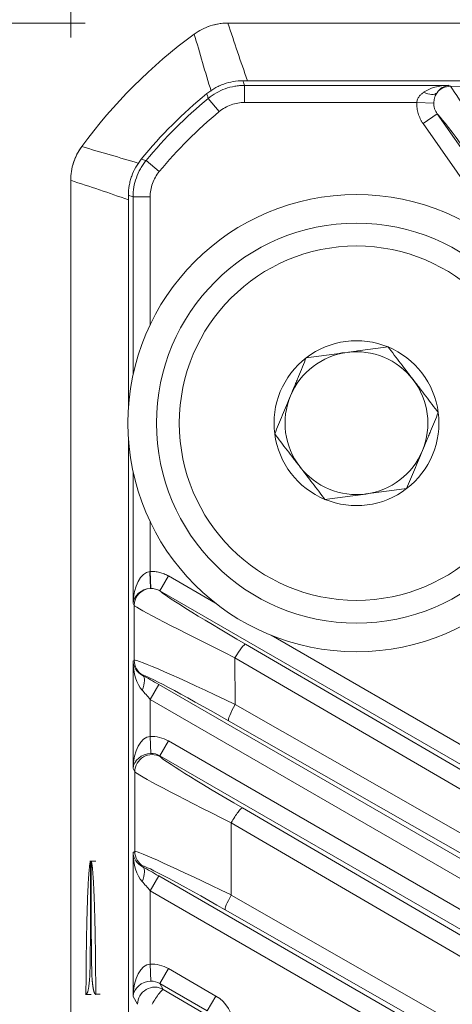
# Model space of a CAD drawing. Header units: millimetres. Extents: x 4 to 836, y 3 to 589.
# Tile 84 of 93: x 646.39 to 653.96, y 350.91 to 368.13. Entities that reach past the tile are written whole.
import ezdxf

# ---------------------------------------------------------------- set-up
doc = ezdxf.new("R2010")
doc.units = ezdxf.units.MM
doc.layers.add('1', color=7, linetype='Continuous', true_color=0xffffff)
doc.styles.add('ideas_simplex', font='simplex.shx')
doc.dimstyles.get("Standard").update_dxf_attribs({"dimtxt": 0.18, "dimasz": 0.18, "dimexe": 0.18, "dimexo": 0.0625, "dimgap": 0.09, "dimtad": 0, "dimtih": 1, "dimtoh": 1, "dimdec": 4, "dimzin": 0, "dimdsep": 46, "dimtxsty": 'Standard', "dimcen": 0.09, "dimadec": 0, "dimazin": 0, "dimtfac": 1, "dimtdec": 4, "dimtofl": 0, "dimtmove": 0, "dimatfit": 3, "dimfxl": 1, "dimtolj": 1, "dimtzin": 0, "dimarcsym": 0})

# ---------------------------------------------------------------- blocks, each defined once
blk = doc.blocks.new('_U4')
at = {"layer": '1', "color": 152, "lineweight": 13}
for p, q in [((647.53209, 368.0743), (622.796018, 368.0743)), ((682.020506, 287.698936), (622.796018, 287.698936))]:
    blk.add_line(p, q, dxfattribs=at)
at = {"layer": '1', "color": 27, "lineweight": 13}
blk.add_line((624.796018, 368.0743), (624.796018, 287.698936), dxfattribs=at)
at = {"layer": '1', "color": 87, "lineweight": 25}
for p, q in [((623.296018, 336.474118), (617.671018, 336.474118)), ((617.671018, 336.474118), (617.671018, 334.974118)), ((623.296018, 334.974118), (623.296018, 336.474118)), ((617.671018, 320.799118), (617.671018, 319.299118)), ((623.296018, 319.299118), (623.296018, 320.799118)), ((617.671018, 319.299118), (623.296018, 319.299118))]:
    blk.add_line(p, q, dxfattribs=at)
at = {"layer": '1', "color": 27, "lineweight": 18}
for points in [[(624.796018, 368.0743), (625.324999, 365.074302), (624.267037, 365.074298)], [(624.796018, 287.698936), (624.267037, 290.698934), (625.324999, 290.698938)]]:
    blk.add_solid(points, dxfattribs=at)
at = {"layer": '1', "color": 87, "linetype": 'Continuous', "lineweight": 25, "char_height": 3, "attachment_point": 7, "rotation": 90, "line_spacing_factor": 1.204819, "style": 'ideas_simplex'}
for s, insert in [('\\W1.1559;3.164', (623.142518, 320.746618)), ('\\W1.1919;80,4', (615.830018, 322.231618))]:
    blk.add_mtext(s, dxfattribs=dict(at, insert=insert))
blk = doc.blocks.new('_U5')
at = {"layer": '1', "color": 87, "lineweight": 25}
for p, q in [((653.693736, 409.460443), (652.193736, 409.460443)), ((652.193736, 409.460443), (652.193736, 403.835443)), ((669.368736, 409.460443), (667.868736, 409.460443)), ((669.368736, 403.835443), (669.368736, 409.460443)), ((652.193736, 403.835443), (653.693736, 403.835443)), ((667.868736, 403.835443), (669.368736, 403.835443))]:
    blk.add_line(p, q, dxfattribs=at)
at = {"layer": '1', "color": 152, "lineweight": 13}
for p, q in [((647.281236, 367.823446), (647.281236, 404.335443)), ((674.281236, 337.5743), (674.281236, 404.335443))]:
    blk.add_line(p, q, dxfattribs=at)
at = {"layer": '1', "color": 27, "lineweight": 13}
blk.add_line((674.281236, 402.335443), (647.281236, 402.335443), dxfattribs=at)
at = {"layer": '1', "color": 27, "lineweight": 18}
for points in [[(647.281236, 402.335443), (650.281234, 402.864424), (650.281238, 401.806462)], [(674.281236, 402.335443), (671.281238, 401.806462), (671.281234, 402.864424)]]:
    blk.add_solid(points, dxfattribs=at)
at = {"layer": '1', "color": 87, "linetype": 'Continuous', "lineweight": 25, "char_height": 3, "attachment_point": 7, "line_spacing_factor": 1.204819, "style": 'ideas_simplex'}
for s, insert in [('\\W1.0642;27', (658.120236, 411.595443)), ('\\W1.1692;1.063', (653.665236, 404.282943))]:
    blk.add_mtext(s, dxfattribs=dict(at, insert=insert))
blk = doc.blocks.new('_U14')
at = {"layer": '1', "color": 27, "lineweight": 13}
for p, q in [((657.754634, 392.06602), (655.754634, 392.06602)), ((687.617552, 335.375269), (657.754634, 392.06602))]:
    blk.add_line(p, q, dxfattribs=at)
at = {"layer": '1', "color": 27, "lineweight": 18}
for points in [[(682.118041, 345.815354), (680.251844, 348.223074), (681.187877, 348.716151)], [(684.1221, 342.010916), (685.988298, 339.603196), (685.052264, 339.110118)]]:
    blk.add_solid(points, dxfattribs=at)
at = {"layer": '1', "color": 87, "linetype": 'Continuous', "lineweight": 25, "char_height": 3, "attachment_point": 7, "line_spacing_factor": 1.204819, "style": 'ideas_simplex'}
for s, insert in [('\\W0.5945;4 N°5 {\\Fgdt;x}6', (630.623634, 389.70102)), ('\\W0.9188;M', (627.053634, 389.70102))]:
    blk.add_mtext(s, dxfattribs=dict(at, insert=insert))

msp = doc.modelspace()

# ---------------------------------------------------------------- linework, layer by layer
at = {"layer": '1', "color": 252, "linetype": 'Continuous', "lineweight": 18}
for p, q in [((650.032, 368.074), (698.53, 368.074)), ((647.281, 285.689), (647.281, 365.323))]:
    msp.add_line(p, q, dxfattribs=at)
at = {"layer": '1', "color": 27, "linetype": 'Continuous', "lineweight": 18}
for p, q in [((698.268, 367.065), (650.294, 367.065)), ((648.29, 365.061), (648.29, 361.345)), ((648.29, 360.802), (648.29, 309.346))]:
    msp.add_line(p, q, dxfattribs=at)
at = {"layer": '1', "color": 27, "linetype": 'Continuous', "lineweight": 13}
for p, q in [((650.323, 366.984), (650.323, 366.685)), ((650.323, 366.984), (653.895, 366.984)), ((653.895, 366.984), (653.924, 366.969)), ((653.924, 366.969), (654.947, 366.965)), ((649.688, 366.756), (649.878, 366.525)), ((653.337, 366.685), (650.323, 366.685)), ((653.635, 366.674), (653.337, 366.685)), ((653.692, 366.487), (653.446, 366.315)), ((653.692, 366.487), (662.319, 354.166)), ((655.203, 363.806), (653.446, 366.315)), ((648.599, 365.668), (648.831, 365.477)), ((648.371, 365.032), (648.671, 365.032)), ((648.371, 361.917), (648.371, 365.032)), ((648.671, 365.032), (648.671, 362.796)), ((648.371, 357.917), (648.371, 360.231)), ((648.671, 359.352), (648.671, 358.481)), ((648.671, 358.481), (648.681, 358.182)), ((648.991, 358.401), (648.841, 358.141)), ((648.991, 358.401), (649.814, 357.926)), ((660.059, 351.664), (648.841, 358.141)), ((648.391, 357.883), (648.371, 357.917)), ((648.393, 356.924), (648.391, 357.883)), ((650.788, 357.363), (660.209, 351.924)), ((650.341, 357.207), (660.002, 351.565)), ((650.155, 356.971), (650.157, 356.15)), ((659.816, 351.328), (650.155, 356.971)), ((648.371, 356.911), (648.393, 356.924)), ((648.371, 355.03), (648.371, 356.911)), ((648.543, 356.665), (648.539, 356.662)), ((648.821, 356.502), (648.671, 356.242)), ((648.821, 356.502), (660.886, 349.536)), ((648.671, 356.242), (648.671, 355.594)), ((660.736, 349.276), (648.671, 356.242)), ((650.157, 356.15), (661.062, 349.926)), ((660.948, 349.643), (650.043, 355.867)), ((648.671, 355.594), (648.681, 355.295)), ((648.991, 355.514), (648.841, 355.255)), ((648.991, 355.514), (659.976, 349.172)), ((659.826, 348.912), (648.841, 355.255)), ((648.841, 355.255), (648.853, 355.235)), ((648.403, 354.975), (648.371, 355.03)), ((648.403, 353.581), (648.403, 354.975)), ((650.286, 354.342), (659.766, 348.808)), ((650.089, 354.082), (650.089, 352.819)), ((659.569, 348.548), (650.089, 354.082)), ((648.371, 353.563), (648.403, 353.581)), ((648.371, 351.046), (648.371, 353.563)), ((648.553, 353.321), (648.539, 353.313)), ((648.821, 353.153), (648.671, 352.894)), ((648.821, 353.153), (658.492, 347.57)), ((648.671, 352.894), (648.671, 351.611)), ((658.342, 347.31), (648.671, 352.894)), ((650.089, 352.819), (658.71, 347.896)), ((658.607, 347.637), (649.986, 352.559)), ((648.671, 351.611), (648.681, 351.311)), ((648.991, 351.531), (648.841, 351.271)), ((648.991, 351.531), (649.821, 351.051)), ((649.671, 350.792), (648.841, 351.271)), ((648.841, 351.271), (648.901, 351.166)), ((648.901, 351.166), (649.607, 350.754)), ((648.452, 350.907), (648.371, 351.046)), ((649.821, 351.051), (649.671, 350.792))]:
    msp.add_line(p, q, dxfattribs=at)
at = {"layer": '1', "color": 7, "linetype": 'Continuous', "lineweight": 18}
for p, q in [((647.72, 353.409), (647.618, 353.409)), ((647.538, 351.079), (647.64, 351.079))]:
    msp.add_line(p, q, dxfattribs=at)
at = {"layer": '1', "color": 9, "linetype": 'Continuous', "lineweight": 18}
for radius in [4, 3.5]:
    msp.add_circle((652.281, 361.074), radius, dxfattribs=at)
at = {"layer": '1', "color": 9, "linetype": 'Continuous', "lineweight": 13}
msp.add_circle((652.281, 361.074), 3.1, dxfattribs=at)
at = {"layer": '1', "color": 9, "linetype": 'Continuous', "lineweight": 18}
for centre, radius, start, end in [((650.032, 367.074), 1, 90, 110.8694), ((648.281, 365.323), 1, 143.8479, 164.7178), ((652.281, 361.074), 1.443, 67.4773, 127.4773), ((652.281, 361.074), 1.25, 97.4773, 157.4773), ((652.281, 361.074), 1.25, 37.4773, 97.4773), ((652.281, 361.074), 1.443, 7.4773, 67.4773), ((652.281, 361.074), 1.443, 127.4773, 187.4773), ((652.281, 361.074), 1.25, 337.4773, 37.4773), ((652.281, 361.074), 1.25, 157.4773, 217.4773), ((652.281, 361.074), 1.443, 307.4773, 7.4773), ((652.281, 361.074), 1.443, 187.4773, 247.4773), ((652.281, 361.074), 1.25, 277.4773, 337.4773), ((652.281, 361.074), 1.25, 217.4773, 277.4773), ((652.281, 361.074), 1.443, 247.4773, 307.4773)]:
    msp.add_arc(centre, radius, start, end, dxfattribs=at)
at = {"layer": '1', "color": 252, "linetype": 'Continuous', "lineweight": 18}
msp.add_arc((654.781, 360.574), 9.05, 126.1507, 143.8493, dxfattribs=at)
at = {"layer": '1', "color": 27, "linetype": 'Continuous', "lineweight": 18}
msp.add_arc((654.781, 360.574), 8.091, 129.2516, 140.7484, dxfattribs=at)
at = {"layer": '1', "color": 27, "linetype": 'Continuous', "lineweight": 13}
for radius in [8.01, 7.71]:
    msp.add_arc((654.781, 360.574), radius, 129.4862, 140.5138, dxfattribs=at)
for centre, major_axis, ratio, start_param, end_param in [((653.895, 366.685), (-0.561, -0.015), 0.534057, 4.698446, 5.596499), ((653.895, 366.685), (-0.068, -0.295), 0.857617, 3.404176, 4.302228), ((653.924, 366.669), (-0.139, -0.266), 0.997152, 3.622727, 4.52078), ((655.121, 364.965), (-1.199, 2.005), 0.013847, 4.780221, 6.239667), ((653.456, 367.042), (0.243, -0.176), 0.514474, 5.06957, 6.196744), ((654.875, 364.793), (-1.201, 1.705), 0.028764, 4.768133, 6.145658), ((648.671, 357.917), (-0.015, -0.565), 0.530559, 3.214759, 4.726078), ((648.656, 358.481), (-0.017, 0.3), 0.024529, 3.20392, 4.711016), ((648.671, 357.917), (-0.293, -0.074), 0.867936, 4.487542, 5.998862), ((648.691, 357.883), (0.26, 0.15), 0.99757, 1.10562, 2.61694), ((650.542, 357.159), (-1.702, 0.987), 0.030323, 0.062401, 1.469751), ((650.392, 356.9), (-2.003, 0.986), 0.0184, 0.044131, 1.461178), ((650.191, 356.948), (0.151, 0.259), 0.141113, 0.03526, 1.56448), ((650.395, 355.943), (-2.002, 0.981), 0.036972, 4.849356, 6.266403), ((648.671, 356.911), (-0.014, 0.588), 0.509647, 1.558537, 2.605031), ((648.671, 356.911), (-0.267, 0.15), 0.922186, 0.545651, 1.592145), ((648.693, 356.924), (0.15, -0.26), 0.999188, 4.189142, 5.235636), ((648.389, 356.402), (-0.146, -0.262), 0.422034, 1.801227, 3.103087), ((648.821, 356.478), (-0.6, 0.347), 0.030233, 4.729864, 5.219259), ((650.245, 355.683), (-1.702, 0.981), 0.030229, 4.848654, 6.265701), ((648.671, 356.218), (-0.3, 0.347), 0.034508, 4.752325, 5.24172), ((650.193, 356.127), (-0.149, -0.261), 0.141045, 4.704668, 6.247926), ((648.671, 355.03), (-0.015, -0.565), 0.530559, 3.190189, 4.726078), ((648.692, 354.994), (-0.301, 0.521), 0.99757, 5.237042, 5.793439), ((648.671, 355.03), (-0.293, -0.074), 0.867936, 4.462972, 5.998862), ((648.703, 354.975), (0.26, 0.15), 0.99757, 0.524653, 2.61694), ((648.692, 354.994), (-0.151, 0.262), 0.992751, 5.237042, 5.793439), ((650.552, 354.256), (-1.7, 0.983), 0.030233, 0.052381, 1.431191), ((650.402, 353.997), (-2, 0.982), 0.027617, 0.048472, 1.427282), ((650.136, 354.082), (-0.151, -0.259), 0.135523, 3.176824, 4.791334), ((648.671, 353.563), (-0.014, 0.588), 0.509647, 1.558537, 2.605031), ((648.671, 353.563), (-0.267, 0.15), 0.922186, 0.545651, 1.592145), ((650.402, 352.598), (-2, 0.982), 0.027617, 4.883034, 6.261844), ((648.703, 353.581), (-0.15, 0.26), 0.999188, 1.047549, 2.094043), ((650.252, 352.338), (-1.7, 0.983), 0.030233, 4.886943, 6.265753), ((648.389, 353.054), (-0.146, -0.262), 0.422034, 1.801227, 3.103087), ((648.821, 353.129), (-0.6, 0.347), 0.030233, 4.729864, 5.219259), ((648.671, 352.87), (-0.3, 0.347), 0.034508, 4.752325, 5.24172), ((650.136, 352.819), (-0.149, -0.261), 0.136261, 4.790033, 6.24795), ((648.671, 351.046), (-0.015, -0.565), 0.530559, 3.190189, 4.726078), ((648.692, 351.01), (-0.301, 0.521), 0.99757, 5.237042, 5.793439), ((648.671, 351.046), (-0.293, -0.074), 0.867936, 4.462972, 5.998862), ((648.692, 351.01), (-0.151, 0.262), 0.992751, 5.237042, 5.793439), ((648.752, 350.907), (-0.26, -0.15), 0.99757, 3.666246, 5.758532), ((648.752, 350.907), (0.151, 0.259), 0.135523, 0.035232, 1.649742), ((649.521, 350.532), (0.52, 0.3), 0.999188, 5.759938, 6.806432)]:
    msp.add_ellipse(centre, major_axis=major_axis, ratio=ratio, start_param=start_param, end_param=end_param, dxfattribs=at)
at = {"layer": '1', "color": 252, "linetype": 'Continuous', "lineweight": 18}
for points in [[(649.443, 367.882), (649.485, 367.913), (649.575, 367.968), (649.672, 368.009), (649.772, 368.041), (649.874, 368.066), (649.979, 368.074), (650.032, 368.074)], [(647.281, 365.323), (647.281, 365.376), (647.29, 365.481), (647.314, 365.583), (647.347, 365.684), (647.387, 365.781), (647.442, 365.87), (647.474, 365.913)]]:
    msp.add_open_spline(points, degree=3, knots=[0, 0, 0, 0, 0.25, 0.5, 0.5, 0.75, 1, 1, 1, 1], dxfattribs=at)
at = {"layer": '1', "color": 252, "linetype": 'Continuous', "lineweight": 13}
for points in [[(650.032, 368.074), (650.142, 367.738), (650.255, 367.402), (650.374, 367.065)], [(649.737, 366.883), (649.636, 367.217), (649.538, 367.55), (649.443, 367.882)], [(647.474, 365.913), (647.806, 365.818), (648.139, 365.72), (648.473, 365.619)], [(648.29, 364.982), (647.954, 365.1), (647.618, 365.214), (647.281, 365.323)]]:
    msp.add_open_spline(points, degree=3, dxfattribs=at)
at = {"layer": '1', "color": 27, "linetype": 'Continuous', "lineweight": 18}
for points, knots in [([(649.662, 366.84), (649.707, 366.876), (649.754, 366.908), (649.828, 366.95), (649.853, 366.963), (649.905, 366.987), (649.932, 366.997), (650.013, 367.026), (650.123, 367.055), (650.237, 367.065), (650.294, 367.065)], [0, 0, 0, 0, 0.25, 0.25, 0.375, 0.375, 0.5, 0.5, 0.75, 1, 1, 1, 1]), ([(653.69, 366.856), (653.686, 366.85), (653.683, 366.844), (653.676, 366.833), (653.673, 366.826), (653.663, 366.807), (653.657, 366.793), (653.65, 366.77), (653.648, 366.762), (653.644, 366.746), (653.642, 366.737), (653.639, 366.72), (653.637, 366.711), (653.635, 366.693), (653.635, 366.683), (653.635, 366.674)], [0, 0, 0, 0, 0.125, 0.125, 0.25, 0.25, 0.5, 0.5, 0.625, 0.625, 0.75, 0.75, 0.875, 0.875, 1, 1, 1, 1]), ([(648.29, 365.061), (648.29, 365.119), (648.295, 365.176), (648.31, 365.26), (648.316, 365.287), (648.33, 365.343), (648.339, 365.37), (648.368, 365.451), (648.415, 365.555), (648.479, 365.649), (648.516, 365.694)], [0, 0, 0, 0, 0.25, 0.25, 0.375, 0.375, 0.5, 0.5, 0.75, 1, 1, 1, 1])]:
    msp.add_open_spline(points, degree=3, knots=knots, dxfattribs=at)
at = {"layer": '1', "color": 27, "linetype": 'Continuous', "lineweight": 13}
for points, knots in [([(649.688, 366.756), (649.732, 366.793), (649.827, 366.858), (649.931, 366.906), (650.039, 366.945), (650.095, 366.96), (650.179, 366.974), (650.208, 366.978), (650.265, 366.983), (650.294, 366.984), (650.323, 366.984)], [0, 0, 0, 0, 0.25, 0.5, 0.5, 0.75, 0.75, 0.875, 0.875, 1, 1, 1, 1]), ([(650.294, 367.065), (650.3, 367.05), (650.305, 367.035), (650.315, 367.008), (650.319, 366.996), (650.323, 366.984)], [0, 0, 0, 0, 0.560865, 0.560865, 1, 1, 1, 1]), ([(649.688, 366.756), (649.681, 366.777), (649.675, 366.797), (649.666, 366.825), (649.664, 366.832), (649.662, 366.84)], [0, 0, 0, 0, 0.739697, 0.739697, 1, 1, 1, 1]), ([(653.337, 366.685), (653.338, 366.704), (653.343, 366.723), (653.357, 366.758), (653.367, 366.775), (653.389, 366.804), (653.401, 366.817), (653.421, 366.836), (653.427, 366.842), (653.441, 366.853), (653.449, 366.858), (653.456, 366.863)], [0, 0, 0, 0, 0.25, 0.25, 0.5, 0.5, 0.75, 0.75, 0.875, 0.875, 1, 1, 1, 1]), ([(650.323, 366.685), (650.283, 366.685), (650.203, 366.678), (650.125, 366.657), (650.049, 366.63), (649.976, 366.596), (649.91, 366.551), (649.878, 366.525)], [0, 0, 0, 0, 0.25, 0.5, 0.5, 0.75, 1, 1, 1, 1]), ([(653.446, 366.315), (653.437, 366.328), (653.428, 366.342), (653.412, 366.37), (653.404, 366.385), (653.383, 366.428), (653.371, 366.459), (653.357, 366.506), (653.353, 366.522), (653.346, 366.554), (653.343, 366.57), (653.337, 366.619), (653.335, 366.652), (653.337, 366.685)], [0, 0, 0, 0, 0.125, 0.125, 0.25, 0.25, 0.5, 0.5, 0.625, 0.625, 0.75, 0.75, 1, 1, 1, 1]), ([(653.635, 366.674), (653.634, 366.657), (653.635, 366.64), (653.638, 366.616), (653.64, 366.607), (653.644, 366.591), (653.646, 366.583), (653.658, 366.543), (653.673, 366.514), (653.692, 366.487)], [0, 0, 0, 0, 0.25, 0.25, 0.375, 0.375, 0.5, 0.5, 1, 1, 1, 1]), ([(648.371, 365.032), (648.371, 365.09), (648.381, 365.204), (648.41, 365.315), (648.449, 365.424), (648.473, 365.476), (648.516, 365.551), (648.531, 365.575), (648.563, 365.622), (648.581, 365.646), (648.599, 365.668)], [0, 0, 0, 0, 0.25, 0.5, 0.5, 0.75, 0.75, 0.875, 0.875, 1, 1, 1, 1]), ([(648.516, 365.694), (648.54, 365.686), (648.564, 365.679), (648.592, 365.67), (648.595, 365.669), (648.599, 365.668)], [0, 0, 0, 0, 0.86501, 0.86501, 1, 1, 1, 1]), ([(648.831, 365.477), (648.805, 365.446), (648.759, 365.38), (648.726, 365.307), (648.698, 365.23), (648.678, 365.153), (648.671, 365.073), (648.671, 365.032)], [0, 0, 0, 0, 0.25, 0.5, 0.5, 0.75, 1, 1, 1, 1]), ([(648.371, 365.032), (648.359, 365.037), (648.348, 365.041), (648.321, 365.05), (648.306, 365.056), (648.29, 365.061)], [0, 0, 0, 0, 0.439135, 0.439135, 1, 1, 1, 1]), ([(648.671, 358.481), (648.699, 358.482), (648.755, 358.48), (648.809, 358.47), (648.85, 358.46), (648.863, 358.456), (648.89, 358.448), (648.903, 358.443), (648.942, 358.427), (648.967, 358.415), (648.991, 358.401)], [0, 0, 0, 0, 0.25, 0.5, 0.5, 0.625, 0.625, 0.75, 0.75, 1, 1, 1, 1]), ([(648.841, 358.141), (648.829, 358.148), (648.816, 358.155), (648.791, 358.165), (648.777, 358.169), (648.737, 358.18), (648.709, 358.183), (648.681, 358.182)], [0, 0, 0, 0, 0.25, 0.25, 0.5, 0.5, 1, 1, 1, 1])]:
    msp.add_open_spline(points, degree=3, knots=knots, dxfattribs=at)
at = {"layer": '1', "color": 9, "linetype": 'Continuous', "lineweight": 18}
for points, knots in [([(651.403, 362.22), (651.52, 362.235), (651.638, 362.251), (651.816, 362.274), (651.876, 362.282), (651.996, 362.298), (652.056, 362.306), (652.148, 362.317), (652.178, 362.321), (652.239, 362.329), (652.269, 362.333), (652.36, 362.345), (652.42, 362.353), (652.599, 362.377), (652.717, 362.392), (652.834, 362.408)], [0, 0, 0, 0, 0.25, 0.25, 0.375, 0.375, 0.5, 0.5, 0.5625, 0.5625, 0.625, 0.625, 0.75, 0.75, 1, 1, 1, 1]), ([(652.834, 362.408), (652.906, 362.314), (652.978, 362.22), (653.087, 362.077), (653.124, 362.029), (653.198, 361.933), (653.235, 361.885), (653.291, 361.812), (653.31, 361.787), (653.347, 361.738), (653.366, 361.714), (653.421, 361.642), (653.458, 361.594), (653.568, 361.45), (653.641, 361.356), (653.712, 361.262)], [0, 0, 0, 0, 0.25, 0.25, 0.375, 0.375, 0.5, 0.5, 0.5625, 0.5625, 0.625, 0.625, 0.75, 0.75, 1, 1, 1, 1]), ([(650.85, 360.886), (650.873, 360.941), (650.895, 360.995), (650.941, 361.106), (650.964, 361.162), (651.01, 361.273), (651.034, 361.329), (651.08, 361.441), (651.103, 361.497), (651.15, 361.61), (651.173, 361.666), (651.209, 361.751), (651.22, 361.78), (651.244, 361.836), (651.255, 361.864), (651.313, 362.003), (651.358, 362.112), (651.403, 362.22)], [0, 0, 0, 0, 0.125, 0.125, 0.25, 0.25, 0.375, 0.375, 0.5, 0.5, 0.625, 0.625, 0.6875, 0.6875, 0.75, 0.75, 1, 1, 1, 1]), ([(653.159, 359.929), (653.182, 359.983), (653.205, 360.038), (653.251, 360.149), (653.274, 360.204), (653.32, 360.315), (653.343, 360.371), (653.389, 360.483), (653.413, 360.539), (653.459, 360.652), (653.483, 360.709), (653.518, 360.794), (653.53, 360.822), (653.553, 360.878), (653.565, 360.906), (653.622, 361.045), (653.668, 361.154), (653.712, 361.262)], [0, 0, 0, 0, 0.125, 0.125, 0.25, 0.25, 0.375, 0.375, 0.5, 0.5, 0.625, 0.625, 0.6875, 0.6875, 0.75, 0.75, 1, 1, 1, 1]), ([(651.728, 359.741), (651.657, 359.835), (651.584, 359.929), (651.475, 360.071), (651.438, 360.119), (651.365, 360.216), (651.327, 360.264), (651.271, 360.337), (651.253, 360.361), (651.215, 360.41), (651.197, 360.434), (651.141, 360.507), (651.104, 360.555), (650.994, 360.698), (650.922, 360.793), (650.85, 360.886)], [0, 0, 0, 0, 0.25, 0.25, 0.375, 0.375, 0.5, 0.5, 0.5625, 0.5625, 0.625, 0.625, 0.75, 0.75, 1, 1, 1, 1]), ([(653.159, 359.929), (653.043, 359.914), (652.925, 359.898), (652.747, 359.875), (652.687, 359.867), (652.567, 359.851), (652.506, 359.843), (652.415, 359.831), (652.384, 359.827), (652.323, 359.819), (652.293, 359.815), (652.202, 359.803), (652.142, 359.795), (651.963, 359.772), (651.845, 359.756), (651.728, 359.741)], [0, 0, 0, 0, 0.25, 0.25, 0.375, 0.375, 0.5, 0.5, 0.5625, 0.5625, 0.625, 0.625, 0.75, 0.75, 1, 1, 1, 1])]:
    msp.add_open_spline(points, degree=3, knots=knots, dxfattribs=at)
at = {"layer": '1', "color": 27, "linetype": 'Continuous', "lineweight": 13}
for points in [[(648.664, 358.481), (648.666, 358.481), (648.668, 358.481), (648.671, 358.481)], [(648.681, 358.182), (648.678, 358.182), (648.676, 358.182), (648.673, 358.182)]]:
    msp.add_open_spline(points, degree=3, dxfattribs=at)
at = {"layer": '1', "color": 7, "linetype": 'Continuous', "lineweight": 18}
for points, degree in [([(647.548, 351.082), (647.548, 351.083), (647.548, 351.087), (647.548, 351.098), (647.548, 351.124), (647.548, 351.161), (647.549, 351.361), (647.551, 351.633), (647.555, 351.939), (647.56, 352.23), (647.566, 352.46), (647.572, 352.66), (647.578, 352.841), (647.586, 353.009), (647.598, 353.206), (647.609, 353.318), (647.617, 353.371), (647.623, 353.397), (647.626, 353.406), (647.629, 353.411), (647.629, 353.411), (647.629, 353.373), (647.629, 353.298), (647.629, 353.155), (647.629, 352.934), (647.629, 352.682), (647.628, 352.434), (647.626, 352.186), (647.624, 351.839), (647.621, 351.606), (647.618, 351.498), (647.617, 351.45), (647.614, 351.38), (647.605, 351.264), (647.593, 351.177), (647.577, 351.118), (647.564, 351.091), (647.556, 351.082), (647.552, 351.079), (647.55, 351.079), (647.549, 351.079), (647.548, 351.079), (647.548, 351.079), (647.548, 351.079), (647.548, 351.079), (647.548, 351.079), (647.548, 351.08), (647.548, 351.082)], 6), ([(647.72, 353.411), (647.679, 353.411), (647.638, 353.411)], 2), ([(647.713, 351.082), (647.753, 351.082), (647.794, 351.082)], 2)]:
    msp.add_open_spline(points, degree=degree, dxfattribs=at)
for points, knots in [([(647.711, 351.083), (647.71, 351.084), (647.707, 351.087), (647.701, 351.094), (647.69, 351.114), (647.674, 351.177), (647.662, 351.271), (647.654, 351.347), (647.65, 351.449), (647.649, 351.498), (647.646, 351.638), (647.642, 351.913), (647.64, 352.351), (647.638, 352.775), (647.638, 353.106), (647.638, 353.312), (647.638, 353.357), (647.638, 353.391), (647.638, 353.411), (647.638, 353.411), (647.638, 353.411), (647.638, 353.411), (647.638, 353.411), (647.638, 353.411), (647.639, 353.41)], [0, 0, 0, 0, 0, 0, 0.025641, 0.076923, 0.128205, 0.179487, 0.230769, 0.282051, 0.333333, 0.384615, 0.435897, 0.487179, 0.538462, 0.589744, 0.641026, 0.692308, 0.74359, 0.794872, 0.846154, 0.897436, 0.948718, 1, 1, 1, 1, 1, 1]), ([(647.639, 353.41), (647.639, 353.41), (647.64, 353.408), (647.642, 353.403), (647.647, 353.388), (647.658, 353.322), (647.669, 353.203), (647.68, 353.033), (647.688, 352.864), (647.694, 352.708), (647.699, 352.549), (647.703, 352.388), (647.709, 352.151), (647.712, 351.944), (647.715, 351.72), (647.717, 351.51), (647.718, 351.316), (647.719, 351.131), (647.719, 351.097), (647.719, 351.079), (647.718, 351.079), (647.716, 351.079), (647.714, 351.08), (647.713, 351.081), (647.713, 351.082)], [0, 0, 0, 0, 0, 0, 0.052025, 0.10405, 0.156075, 0.2081, 0.260125, 0.31215, 0.364175, 0.4162, 0.468225, 0.52025, 0.572275, 0.6243, 0.676325, 0.72835, 0.780376, 0.832401, 0.884426, 0.936451, 0.988476, 1, 1, 1, 1, 1, 1])]:
    msp.add_open_spline(points, degree=5, knots=knots, dxfattribs=at)

# ---------------------------------------------------------------- dimensions: what is measured, and where the dimension line sits
at = {"layer": '1', "color": 87, "linetype": 'Continuous', "lineweight": 25}
for base, p1, p2, angle, text, picture, middle in [((674.281, 402.335), (647.281, 364.095), (674.281, 335.074), 180, '<>\\P[\\C87;{\\H1.00x;\\Fsimplex.shx;1.063\\Fsimplex.shx;}\\C87; ]', '_U5', (660.781, 402.335)), ((624.796, 287.699), (650.032, 368.074), (684.521, 287.699), 90, '<>\\P[\\C87;{\\H1.00x;\\Fsimplex.shx;3.164\\Fsimplex.shx;}\\C87; ]', '_U4', (624.796, 327.887))]:
    dim = msp.add_linear_dim(base=base, p1=p1, p2=p2, angle=angle, text=text, dimstyle='Standard', override={"dimtxt": 3, "dimasz": 3, "dimexe": 2, "dimexo": 2.5, "dimgap": 1.5, "dimtad": 1, "dimtih": 0, "dimtoh": 0, "dimdec": 1, "dimlfac": 1, "dimzin": 8, "dimdsep": 44, "dimlunit": 2, "dimtxsty": 'ideas_simplex', "dimsah": 1, "dimse1": 0, "dimse2": 0, "dimsd1": 0, "dimsd2": 0, "dimclrd": 27, "dimclre": 152, "dimclrt": 87, "dimtol": 0, "dimtm": -0.1, "dimtfac": 0.5, "dimtdec": 2, "dimtofl": 1, "dimtmove": 0, "dimtzin": 8, "dimlwd": 13, "dimlwe": 13}, dxfattribs=at)
    dim.commit()
    dim.dimension.update_dxf_attribs({"geometry": picture, "text_midpoint": middle, "dimtype": 160})
dim = msp.add_diameter_dim_2p(p1=(684.122, 342.011), p2=(682.118, 345.815), text='\\C87;M\\C87;4 N', dimstyle='Standard', override={"dimtxt": 3, "dimasz": 3, "dimexe": 2, "dimexo": 2.5, "dimgap": 1.5, "dimtih": 1, "dimtoh": 1, "dimdec": 0, "dimlfac": 1, "dimzin": 8, "dimdsep": 44, "dimlunit": 2, "dimpost": '', "dimtxsty": 'ideas_simplex', "dimsah": 1, "dimse1": 0, "dimse2": 0, "dimsd1": 0, "dimsd2": 0, "dimclrd": 27, "dimclre": 152, "dimclrt": 87, "dimtol": 0, "dimtm": -0.1, "dimtfac": 0.5, "dimtdec": 2, "dimtofl": 1, "dimtmove": 0, "dimatfit": 2, "dimtzin": 8, "dimlwd": 13, "dimlwe": 13}, dxfattribs=at)
dim.commit()
dim.dimension.update_dxf_attribs({"geometry": '_U14', "text_midpoint": (640.575, 392.066), "dimtype": 163})

doc.saveas('drawing.dxf')
